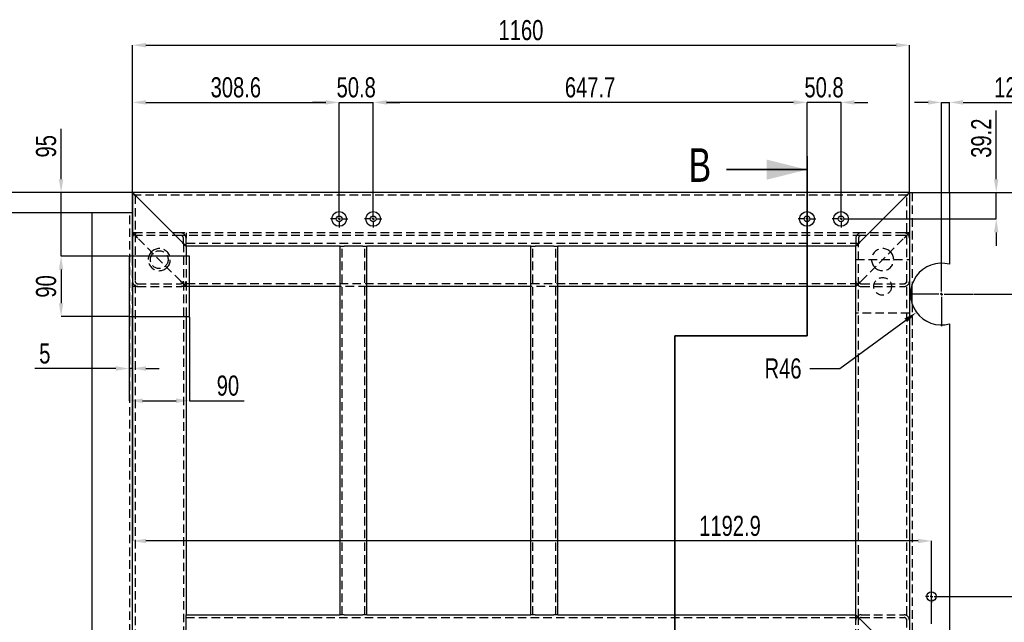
# Model space of a CAD drawing. Header units: millimetres. Extents: x 0 to 841, y 0 to 594.
# Tile 4 of 13: x 78 to 225, y 368 to 458. Entities that reach past the tile are written whole.
import ezdxf

# ---------------------------------------------------------------- set-up
doc = ezdxf.new("R2010")
doc.units = ezdxf.units.MM
doc.header["$PDSIZE"] = -1
doc.linetypes.add('CENTERX2', pattern=[20.32, 12.7, -2.54, 2.54, -2.54])
doc.linetypes.add('HIDDEN', pattern=[1.905, 1.27, -0.635])
for name, color, linetype in [('COTES', 1, 'Continuous'), ('TRAIT-MIXTES', 3, 'CENTERX2'), ('TRAIT-TIRET', 2, 'HIDDEN')]:
    doc.layers.add(name, color=color, linetype=linetype)
doc.layers.add('TRAIT-FORT', color=4, linetype='Continuous', lineweight=25)
doc.styles.add('SLDTEXTSTYLE0', font='TXT', dxfattribs={"width": 0.75})
doc.dimstyles.new('SLDDIMSTYLE0', dxfattribs={"dimtxt": 3, "dimasz": 2, "dimexe": 0, "dimexo": 0.0625, "dimgap": 0.75, "dimtad": 1, "dimdec": 0, "dimlfac": 10, "dimrnd": 1e-09, "dimzin": 12, "dimdsep": 46, "dimtxsty": 'SLDTEXTSTYLE0', "dimsah": 1, "dimcen": 0.09, "dimadec": 0, "dimazin": 3, "dimtfac": 1, "dimtdec": 0, "dimtofl": 0, "dimtmove": 0, "dimatfit": 3, "dimfxl": 1, "dimfrac": 2, "dimtolj": 1, "dimtzin": 12, "dimarcsym": 0})
doc.dimstyles.new('SLDDIMSTYLE1', dxfattribs={"dimtxt": 3, "dimasz": 2, "dimexe": 0, "dimexo": 0.0625, "dimgap": 0.75, "dimtad": 1, "dimdec": 0, "dimlfac": 10, "dimrnd": 1e-09, "dimzin": 12, "dimdsep": 46, "dimtxsty": 'SLDTEXTSTYLE0', "dimsah": 1, "dimcen": 0.09, "dimadec": 0, "dimazin": 3, "dimtfac": 1, "dimtdec": 0, "dimtmove": 0, "dimatfit": 0, "dimfxl": 1, "dimfrac": 2, "dimtolj": 1, "dimtzin": 12, "dimarcsym": 0})
doc.dimstyles.new('SLDDIMSTYLE2', dxfattribs={"dimtxt": 3, "dimasz": 2, "dimexe": 0, "dimexo": 0.0625, "dimgap": 0.75, "dimtad": 1, "dimdec": 1, "dimlfac": 10, "dimrnd": 1e-09, "dimzin": 12, "dimdsep": 46, "dimtxsty": 'SLDTEXTSTYLE0', "dimsah": 1, "dimcen": 0.09, "dimadec": 0, "dimazin": 3, "dimtfac": 1, "dimtdec": 1, "dimtofl": 0, "dimtmove": 0, "dimatfit": 3, "dimfxl": 1, "dimfrac": 2, "dimtolj": 1, "dimtzin": 12, "dimarcsym": 0})
doc.dimstyles.new('SLDDIMSTYLE3', dxfattribs={"dimtxt": 3, "dimasz": 2, "dimexe": 0, "dimexo": 0.0625, "dimgap": 0.75, "dimtad": 1, "dimdec": 1, "dimlfac": 10, "dimrnd": 1e-09, "dimzin": 12, "dimdsep": 46, "dimtxsty": 'SLDTEXTSTYLE0', "dimsah": 1, "dimcen": 0.09, "dimadec": 0, "dimazin": 3, "dimtfac": 1, "dimtdec": 1, "dimtmove": 0, "dimatfit": 0, "dimfxl": 1, "dimfrac": 2, "dimtolj": 1, "dimtzin": 12, "dimarcsym": 0})
doc.dimstyles.new('SLDDIMSTYLE4', dxfattribs={"dimtxt": 3, "dimasz": 2, "dimexe": 0, "dimexo": 0.0625, "dimgap": 0.75, "dimtad": 0, "dimtih": 1, "dimtoh": 1, "dimdec": 0, "dimlfac": 10, "dimrnd": 1e-09, "dimzin": 12, "dimdsep": 46, "dimtxsty": 'SLDTEXTSTYLE0', "dimsah": 1, "dimcen": 0, "dimadec": 0, "dimazin": 3, "dimtfac": 1, "dimtdec": 0, "dimtofl": 0, "dimtmove": 0, "dimatfit": 3, "dimfxl": 1, "dimfrac": 2, "dimtolj": 1, "dimtzin": 12, "dimarcsym": 0})

# ---------------------------------------------------------------- blocks, each defined once
blk = doc.blocks.new('_D')
at = {"layer": 'COTES', "color": 0, "lineweight": -2, "transparency": 16777216}
for p, q in [((94.43, 428.81), (94.43, 453.75)), ((96.43, 453.75), (208.43, 453.75)), ((210.43, 431.81), (210.43, 453.75))]:
    blk.add_line(p, q, dxfattribs=at)
at = {"layer": 'COTES', "color": 0, "transparency": 16777216}
for points in [[(96.43, 454.08), (96.43, 453.41), (94.43, 453.75)], [(208.43, 454.08), (208.43, 453.41), (210.43, 453.75)]]:
    blk.add_solid(points, dxfattribs=at)
at = {"layer": 'Defpoints', "color": 0, "transparency": 16777216}
for p in [(210.43, 453.75), (210.43, 431.75), (94.43, 428.75)]:
    blk.add_point(p, dxfattribs=at)
at = {"layer": 'COTES', "color": 0, "transparency": 16777216, "insert": (152.43, 457.5), "char_height": 3, "attachment_point": 2, "style": 'SLDTEXTSTYLE0'}
blk.add_mtext('\\A1;1160', dxfattribs=at)
blk = doc.blocks.new('_D_1')
at = {"layer": 'COTES', "color": 0, "lineweight": -2, "transparency": 16777216}
for p, q in [((94.36, 431.75), (34.21, 431.75)), ((34.21, 429.75), (34.21, 313.75)), ((94.36, 311.75), (34.21, 311.75))]:
    blk.add_line(p, q, dxfattribs=at)
at = {"layer": 'COTES', "color": 0, "transparency": 16777216}
for points in [[(33.87, 429.75), (34.54, 429.75), (34.21, 431.75)], [(33.87, 313.75), (34.54, 313.75), (34.21, 311.75)]]:
    blk.add_solid(points, dxfattribs=at)
at = {"layer": 'Defpoints', "color": 0, "transparency": 16777216}
for p in [(94.43, 431.75), (34.21, 311.75), (94.43, 311.75)]:
    blk.add_point(p, dxfattribs=at)
at = {"layer": 'COTES', "color": 0, "transparency": 16777216, "insert": (30.46, 371.75), "char_height": 3, "attachment_point": 2, "rotation": 90, "style": 'SLDTEXTSTYLE0'}
blk.add_mtext('\\A1;1200', dxfattribs=at)
blk = doc.blocks.new('_D_3')
at = {"layer": 'COTES', "color": 0, "lineweight": -2, "transparency": 16777216}
for p, q in [((216.49, 431.75), (240.75, 431.75)), ((240.75, 362.75), (240.75, 429.75)), ((216.49, 360.75), (240.75, 360.75))]:
    blk.add_line(p, q, dxfattribs=at)
at = {"layer": 'COTES', "color": 0, "transparency": 16777216}
for points in [[(240.41, 429.75), (241.08, 429.75), (240.75, 431.75)], [(240.41, 362.75), (241.08, 362.75), (240.75, 360.75)]]:
    blk.add_solid(points, dxfattribs=at)
at = {"layer": 'Defpoints', "color": 0, "transparency": 16777216}
for p in [(216.43, 431.75), (240.75, 431.75), (216.43, 360.75)]:
    blk.add_point(p, dxfattribs=at)
at = {"layer": 'COTES', "color": 0, "transparency": 16777216, "insert": (237, 396.25), "char_height": 3, "attachment_point": 2, "rotation": 90, "style": 'SLDTEXTSTYLE0'}
blk.add_mtext('\\A1;710', dxfattribs=at)
blk = doc.blocks.new('_D_8')
at = {"layer": 'COTES', "color": 0, "lineweight": -2, "transparency": 16777216}
for p, q in [((67.47, 433.75), (67.47, 441.1)), ((94.36, 431.75), (67.47, 431.75)), ((67.47, 428.75), (67.47, 431.75)), ((88.36, 428.75), (67.47, 428.75)), ((67.47, 426.75), (67.47, 424.75))]:
    blk.add_line(p, q, dxfattribs=at)
at = {"layer": 'COTES', "color": 0, "transparency": 16777216}
for points in [[(67.14, 433.75), (67.81, 433.75), (67.47, 431.75)], [(67.14, 426.75), (67.81, 426.75), (67.47, 428.75)]]:
    blk.add_solid(points, dxfattribs=at)
at = {"layer": 'Defpoints', "color": 0, "transparency": 16777216}
for p in [(67.47, 431.75), (94.43, 431.75), (88.43, 428.75)]:
    blk.add_point(p, dxfattribs=at)
at = {"layer": 'COTES', "color": 0, "transparency": 16777216, "insert": (63.72, 438.66), "char_height": 3, "attachment_point": 2, "rotation": 90, "style": 'SLDTEXTSTYLE0'}
blk.add_mtext('\\A1;30', dxfattribs=at)
blk = doc.blocks.new('_D_9')
at = {"layer": 'COTES', "color": 0, "lineweight": -2, "transparency": 16777216}
for p, q in [((88.36, 428.75), (67.47, 428.75)), ((67.47, 314.75), (67.47, 426.75)), ((88.36, 312.75), (67.47, 312.75))]:
    blk.add_line(p, q, dxfattribs=at)
at = {"layer": 'COTES', "color": 0, "transparency": 16777216}
for points in [[(67.14, 426.75), (67.81, 426.75), (67.47, 428.75)], [(67.14, 314.75), (67.81, 314.75), (67.47, 312.75)]]:
    blk.add_solid(points, dxfattribs=at)
at = {"layer": 'Defpoints', "color": 0, "transparency": 16777216}
for p in [(67.47, 428.75), (88.43, 428.75), (88.43, 312.75)]:
    blk.add_point(p, dxfattribs=at)
at = {"layer": 'COTES', "color": 0, "transparency": 16777216, "insert": (63.72, 370.75), "char_height": 3, "attachment_point": 2, "rotation": 90, "style": 'SLDTEXTSTYLE0'}
blk.add_mtext('\\A1;1160', dxfattribs=at)
blk = doc.blocks.new('_D_10')
at = {"layer": 'COTES', "color": 0, "lineweight": -2, "transparency": 16777216}
for p, q in [((93.86, 422.25), (83.77, 422.25)), ((83.77, 420.25), (83.77, 415.25)), ((93.86, 413.25), (83.77, 413.25))]:
    blk.add_line(p, q, dxfattribs=at)
at = {"layer": 'COTES', "color": 0, "transparency": 16777216}
for points in [[(83.44, 420.25), (84.1, 420.25), (83.77, 422.25)], [(83.44, 415.25), (84.1, 415.25), (83.77, 413.25)]]:
    blk.add_solid(points, dxfattribs=at)
at = {"layer": 'Defpoints', "color": 0, "transparency": 16777216}
for p in [(93.93, 422.25), (83.77, 413.25), (93.93, 413.25)]:
    blk.add_point(p, dxfattribs=at)
at = {"layer": 'COTES', "color": 0, "transparency": 16777216, "insert": (80.02, 417.75), "char_height": 3, "attachment_point": 2, "rotation": 90, "style": 'SLDTEXTSTYLE0'}
blk.add_mtext('\\A1;90', dxfattribs=at)
blk = doc.blocks.new('_D_11')
at = {"layer": 'COTES', "color": 0, "lineweight": -2, "transparency": 16777216}
for p, q in [((83.77, 433.75), (83.77, 441.28)), ((94.36, 431.75), (83.77, 431.75)), ((83.77, 422.25), (83.77, 431.75)), ((93.86, 422.25), (83.77, 422.25)), ((83.77, 420.25), (83.77, 418.25))]:
    blk.add_line(p, q, dxfattribs=at)
at = {"layer": 'COTES', "color": 0, "transparency": 16777216}
for points in [[(83.44, 433.75), (84.1, 433.75), (83.77, 431.75)], [(83.44, 420.25), (84.1, 420.25), (83.77, 422.25)]]:
    blk.add_solid(points, dxfattribs=at)
at = {"layer": 'Defpoints', "color": 0, "transparency": 16777216}
for p in [(94.43, 431.75), (83.77, 422.25), (93.93, 422.25)]:
    blk.add_point(p, dxfattribs=at)
at = {"layer": 'COTES', "color": 0, "transparency": 16777216, "insert": (80.02, 438.66), "char_height": 3, "attachment_point": 2, "rotation": 90, "style": 'SLDTEXTSTYLE0'}
blk.add_mtext('\\A1;95', dxfattribs=at)
blk = doc.blocks.new('_D_12')
at = {"layer": 'COTES', "color": 0, "lineweight": -2, "transparency": 16777216}
for p, q in [((94.36, 431.75), (52.19, 431.75)), ((52.19, 429.75), (52.19, 321.07)), ((89.33, 319.07), (52.19, 319.07))]:
    blk.add_line(p, q, dxfattribs=at)
at = {"layer": 'COTES', "color": 0, "transparency": 16777216}
for points in [[(51.85, 429.75), (52.52, 429.75), (52.19, 431.75)], [(51.85, 321.07), (52.52, 321.07), (52.19, 319.07)]]:
    blk.add_solid(points, dxfattribs=at)
at = {"layer": 'Defpoints', "color": 0, "transparency": 16777216}
for p in [(94.43, 431.75), (52.19, 319.07), (89.39, 319.07)]:
    blk.add_point(p, dxfattribs=at)
at = {"layer": 'COTES', "color": 0, "transparency": 16777216, "insert": (48.44, 375.41), "char_height": 3, "attachment_point": 2, "rotation": 90, "style": 'SLDTEXTSTYLE0'}
blk.add_mtext('\\A1;1126.8', dxfattribs=at)
blk = doc.blocks.new('_D_15')
at = {"layer": 'COTES', "color": 0, "lineweight": -2, "transparency": 16777216}
for p, q in [((94.43, 428.81), (94.43, 445.21)), ((96.43, 445.21), (123.29, 445.21)), ((125.29, 429.19), (125.29, 445.21))]:
    blk.add_line(p, q, dxfattribs=at)
at = {"layer": 'COTES', "color": 0, "transparency": 16777216}
for points in [[(96.43, 445.54), (96.43, 444.88), (94.43, 445.21)], [(123.29, 445.54), (123.29, 444.88), (125.29, 445.21)]]:
    blk.add_solid(points, dxfattribs=at)
at = {"layer": 'Defpoints', "color": 0, "transparency": 16777216}
for p in [(125.29, 445.21), (94.43, 428.75), (125.29, 429.12)]:
    blk.add_point(p, dxfattribs=at)
at = {"layer": 'COTES', "color": 0, "transparency": 16777216, "insert": (109.86, 448.96), "char_height": 3, "attachment_point": 2, "style": 'SLDTEXTSTYLE0'}
blk.add_mtext('\\A1;308.6', dxfattribs=at)
blk = doc.blocks.new('_D_16')
at = {"layer": 'COTES', "color": 0, "lineweight": -2, "transparency": 16777216}
for p, q in [((123.29, 445.21), (121.29, 445.21)), ((125.29, 429.19), (125.29, 445.21)), ((125.29, 445.21), (130.37, 445.21)), ((130.37, 429.19), (130.37, 445.21)), ((132.37, 445.21), (134.37, 445.21))]:
    blk.add_line(p, q, dxfattribs=at)
at = {"layer": 'COTES', "color": 0, "transparency": 16777216}
for points in [[(123.29, 445.54), (123.29, 444.88), (125.29, 445.21)], [(132.37, 445.54), (132.37, 444.88), (130.37, 445.21)]]:
    blk.add_solid(points, dxfattribs=at)
at = {"layer": 'Defpoints', "color": 0, "transparency": 16777216}
for p in [(130.37, 445.21), (125.29, 429.12), (130.37, 429.12)]:
    blk.add_point(p, dxfattribs=at)
at = {"layer": 'COTES', "color": 0, "transparency": 16777216, "insert": (127.83, 448.96), "char_height": 3, "attachment_point": 2, "style": 'SLDTEXTSTYLE0'}
blk.add_mtext('\\A1;50.8', dxfattribs=at)
blk = doc.blocks.new('_D_17')
at = {"layer": 'COTES', "color": 0, "lineweight": -2, "transparency": 16777216}
for p, q in [((130.37, 429.19), (130.37, 445.21)), ((193.14, 445.21), (132.37, 445.21)), ((195.14, 429.19), (195.14, 445.21))]:
    blk.add_line(p, q, dxfattribs=at)
at = {"layer": 'COTES', "color": 0, "transparency": 16777216}
for points in [[(132.37, 445.54), (132.37, 444.88), (130.37, 445.21)], [(193.14, 445.54), (193.14, 444.88), (195.14, 445.21)]]:
    blk.add_solid(points, dxfattribs=at)
at = {"layer": 'Defpoints', "color": 0, "transparency": 16777216}
for p in [(130.37, 445.21), (130.37, 429.12), (195.14, 429.12)]:
    blk.add_point(p, dxfattribs=at)
at = {"layer": 'COTES', "color": 0, "transparency": 16777216, "insert": (162.75, 448.96), "char_height": 3, "attachment_point": 2, "style": 'SLDTEXTSTYLE0'}
blk.add_mtext('\\A1;647.7', dxfattribs=at)
blk = doc.blocks.new('_D_18')
at = {"layer": 'COTES', "color": 0, "lineweight": -2, "transparency": 16777216}
for p, q in [((193.14, 445.21), (191.14, 445.21)), ((195.14, 429.19), (195.14, 445.21)), ((200.22, 445.21), (195.14, 445.21)), ((200.22, 429.19), (200.22, 445.21)), ((202.22, 445.21), (204.22, 445.21))]:
    blk.add_line(p, q, dxfattribs=at)
at = {"layer": 'COTES', "color": 0, "transparency": 16777216}
for points in [[(193.14, 445.54), (193.14, 444.88), (195.14, 445.21)], [(202.22, 445.54), (202.22, 444.88), (200.22, 445.21)]]:
    blk.add_solid(points, dxfattribs=at)
at = {"layer": 'Defpoints', "color": 0, "transparency": 16777216}
for p in [(195.14, 445.21), (195.14, 429.12), (200.22, 429.12)]:
    blk.add_point(p, dxfattribs=at)
at = {"layer": 'COTES', "color": 0, "transparency": 16777216, "insert": (197.68, 448.96), "char_height": 3, "attachment_point": 2, "style": 'SLDTEXTSTYLE0'}
blk.add_mtext('\\A1;50.8', dxfattribs=at)
blk = doc.blocks.new('_D_19')
at = {"layer": 'COTES', "color": 0, "lineweight": -2, "transparency": 16777216}
for p, q in [((223.39, 433.75), (223.39, 444)), ((216.49, 431.75), (223.39, 431.75)), ((223.39, 427.82), (223.39, 431.75)), ((201.58, 427.82), (223.39, 427.82)), ((223.39, 425.82), (223.39, 423.82))]:
    blk.add_line(p, q, dxfattribs=at)
at = {"layer": 'COTES', "color": 0, "transparency": 16777216}
for points in [[(223.05, 433.75), (223.72, 433.75), (223.39, 431.75)], [(223.05, 425.82), (223.72, 425.82), (223.39, 427.82)]]:
    blk.add_solid(points, dxfattribs=at)
at = {"layer": 'Defpoints', "color": 0, "transparency": 16777216}
for p in [(216.43, 431.75), (223.39, 431.75), (201.52, 427.82)]:
    blk.add_point(p, dxfattribs=at)
at = {"layer": 'COTES', "color": 0, "transparency": 16777216, "insert": (219.64, 439.87), "char_height": 3, "attachment_point": 2, "rotation": 90, "style": 'SLDTEXTSTYLE0'}
blk.add_mtext('\\A1;39.2', dxfattribs=at)
blk = doc.blocks.new('_D_20')
at = {"layer": 'COTES', "color": 0, "lineweight": -2, "transparency": 16777216}
for p, q in [((94.43, 428.68), (94.43, 405.5)), ((93.93, 413.18), (93.93, 405.5)), ((91.93, 405.5), (79.84, 405.5)), ((94.43, 405.5), (93.93, 405.5)), ((96.43, 405.5), (98.43, 405.5))]:
    blk.add_line(p, q, dxfattribs=at)
at = {"layer": 'COTES', "color": 0, "transparency": 16777216}
for points in [[(91.93, 405.83), (91.93, 405.16), (93.93, 405.5)], [(96.43, 405.83), (96.43, 405.16), (94.43, 405.5)]]:
    blk.add_solid(points, dxfattribs=at)
at = {"layer": 'Defpoints', "color": 0, "transparency": 16777216}
for p in [(94.43, 428.75), (93.93, 413.25), (93.93, 405.5)]:
    blk.add_point(p, dxfattribs=at)
at = {"layer": 'COTES', "color": 0, "transparency": 16777216, "insert": (81.34, 409.25), "char_height": 3, "attachment_point": 2, "style": 'SLDTEXTSTYLE0'}
blk.add_mtext('\\A1;5', dxfattribs=at)
blk = doc.blocks.new('_D_21')
at = {"layer": 'COTES', "color": 0, "lineweight": -2, "transparency": 16777216}
for p, q in [((93.93, 413.18), (93.93, 400.7)), ((102.93, 413.18), (102.93, 400.7)), ((95.93, 400.7), (100.93, 400.7)), ((102.93, 400.7), (111.12, 400.7))]:
    blk.add_line(p, q, dxfattribs=at)
at = {"layer": 'COTES', "color": 0, "transparency": 16777216}
for points in [[(95.93, 401.03), (95.93, 400.36), (93.93, 400.7)], [(100.93, 401.03), (100.93, 400.36), (102.93, 400.7)]]:
    blk.add_solid(points, dxfattribs=at)
at = {"layer": 'Defpoints', "color": 0, "transparency": 16777216}
for p in [(93.93, 413.25), (102.93, 413.25), (102.93, 400.7)]:
    blk.add_point(p, dxfattribs=at)
at = {"layer": 'COTES', "color": 0, "transparency": 16777216, "insert": (108.68, 404.45), "char_height": 3, "attachment_point": 2, "style": 'SLDTEXTSTYLE0'}
blk.add_mtext('\\A1;90', dxfattribs=at)
blk = doc.blocks.new('_D_22')
at = {"layer": 'COTES', "color": 0, "lineweight": -2, "transparency": 16777216}
for p, q in [((216.49, 431.75), (230.94, 431.75)), ((230.94, 429.75), (230.94, 418.61)), ((220.08, 416.61), (230.94, 416.61))]:
    blk.add_line(p, q, dxfattribs=at)
at = {"layer": 'COTES', "color": 0, "transparency": 16777216}
for points in [[(230.61, 429.75), (231.27, 429.75), (230.94, 431.75)], [(230.61, 418.61), (231.27, 418.61), (230.94, 416.61)]]:
    blk.add_solid(points, dxfattribs=at)
at = {"layer": 'Defpoints', "color": 0, "transparency": 16777216}
for p in [(216.43, 431.75), (220.02, 416.61), (230.94, 416.61)]:
    blk.add_point(p, dxfattribs=at)
at = {"layer": 'COTES', "color": 0, "transparency": 16777216, "insert": (227.19, 424.18), "char_height": 3, "attachment_point": 2, "rotation": 90, "style": 'SLDTEXTSTYLE0'}
blk.add_mtext('\\A1;151', dxfattribs=at)
blk = doc.blocks.new('_D_23')
at = {"layer": 'COTES', "color": 0, "lineweight": -2, "transparency": 16777216}
for p, q in [((216.49, 431.75), (235.34, 431.75)), ((235.34, 429.75), (235.34, 373.49)), ((214.68, 371.49), (235.34, 371.49))]:
    blk.add_line(p, q, dxfattribs=at)
at = {"layer": 'COTES', "color": 0, "transparency": 16777216}
for points in [[(235.01, 429.75), (235.67, 429.75), (235.34, 431.75)], [(235.01, 373.49), (235.67, 373.49), (235.34, 371.49)]]:
    blk.add_solid(points, dxfattribs=at)
at = {"layer": 'Defpoints', "color": 0, "transparency": 16777216}
for p in [(216.43, 431.75), (214.62, 371.49), (235.34, 371.49)]:
    blk.add_point(p, dxfattribs=at)
at = {"layer": 'COTES', "color": 0, "transparency": 16777216, "insert": (231.59, 401.62), "char_height": 3, "attachment_point": 2, "rotation": 90, "style": 'SLDTEXTSTYLE0'}
blk.add_mtext('\\A1;602.5', dxfattribs=at)
blk = doc.blocks.new('_D_24')
at = {"layer": 'COTES', "color": 0, "lineweight": -2, "transparency": 16777216}
for p, q in [((235.34, 373.49), (235.34, 375.49)), ((214.68, 371.49), (235.34, 371.49)), ((235.34, 371.49), (235.34, 366.41)), ((214.68, 366.41), (235.34, 366.41)), ((235.34, 364.41), (235.34, 351.04))]:
    blk.add_line(p, q, dxfattribs=at)
at = {"layer": 'COTES', "color": 0, "transparency": 16777216}
for points in [[(235.01, 373.49), (235.67, 373.49), (235.34, 371.49)], [(235.01, 364.41), (235.67, 364.41), (235.34, 366.41)]]:
    blk.add_solid(points, dxfattribs=at)
at = {"layer": 'Defpoints', "color": 0, "transparency": 16777216}
for p in [(214.62, 371.49), (235.34, 371.49), (214.62, 366.41)]:
    blk.add_point(p, dxfattribs=at)
at = {"layer": 'COTES', "color": 0, "transparency": 16777216, "insert": (231.59, 354.98), "char_height": 3, "attachment_point": 2, "rotation": 90, "style": 'SLDTEXTSTYLE0'}
blk.add_mtext('\\A1;50.8', dxfattribs=at)
blk = doc.blocks.new('_D_25')
at = {"layer": 'COTES', "color": 0, "lineweight": -2, "transparency": 16777216}
for p, q in [((94.43, 428.68), (94.43, 379.77)), ((211.72, 379.77), (96.43, 379.77)), ((213.72, 367.38), (213.72, 379.77))]:
    blk.add_line(p, q, dxfattribs=at)
at = {"layer": 'COTES', "color": 0, "transparency": 16777216}
for points in [[(96.43, 380.1), (96.43, 379.43), (94.43, 379.77)], [(211.72, 380.1), (211.72, 379.43), (213.72, 379.77)]]:
    blk.add_solid(points, dxfattribs=at)
at = {"layer": 'Defpoints', "color": 0, "transparency": 16777216}
for p in [(94.43, 428.75), (94.43, 379.77), (213.72, 367.31)]:
    blk.add_point(p, dxfattribs=at)
at = {"layer": 'COTES', "color": 0, "transparency": 16777216, "insert": (183.64, 383.52), "char_height": 3, "attachment_point": 2, "style": 'SLDTEXTSTYLE0'}
blk.add_mtext('\\A1;1192.9', dxfattribs=at)
blk = doc.blocks.new('_D_26')
at = {"layer": 'COTES', "color": 0, "lineweight": -2, "transparency": 16777216}
for p, q in [((213.2, 445.21), (211.2, 445.21)), ((215.2, 421.48), (215.2, 445.21)), ((215.2, 445.21), (216.43, 445.21)), ((216.43, 431.81), (216.43, 445.21)), ((218.43, 445.21), (227.01, 445.21))]:
    blk.add_line(p, q, dxfattribs=at)
at = {"layer": 'COTES', "color": 0, "transparency": 16777216}
for points in [[(213.2, 445.54), (213.2, 444.88), (215.2, 445.21)], [(218.43, 445.54), (218.43, 444.88), (216.43, 445.21)]]:
    blk.add_solid(points, dxfattribs=at)
at = {"layer": 'Defpoints', "color": 0, "transparency": 16777216}
for p in [(216.43, 445.21), (216.43, 431.75), (215.2, 421.42)]:
    blk.add_point(p, dxfattribs=at)
at = {"layer": 'COTES', "color": 0, "transparency": 16777216, "insert": (224.76, 448.96), "char_height": 3, "attachment_point": 2, "style": 'SLDTEXTSTYLE0'}
blk.add_mtext('\\A1;12', dxfattribs=at)
blk = doc.blocks.new('_D_27')
at = {"layer": 'COTES', "color": 0, "lineweight": -2, "transparency": 16777216}
for p, q in [((200.06, 405.51), (209.87, 412.7)), ((195.55, 405.51), (200.06, 405.51))]:
    blk.add_line(p, q, dxfattribs=at)
at = {"layer": 'COTES', "color": 0, "transparency": 16777216}
blk.add_solid([(209.68, 412.97), (210.07, 412.43), (211.49, 413.88)], dxfattribs=at)
at = {"layer": 'Defpoints', "color": 0, "transparency": 16777216}
for p in [(215.2, 416.61), (211.49, 413.88)]:
    blk.add_point(p, dxfattribs=at)
at = {"layer": 'COTES', "color": 0, "transparency": 16777216, "insert": (188.8, 407.01), "char_height": 3, "attachment_point": 1, "style": 'SLDTEXTSTYLE0'}
blk.add_mtext('\\A1;R46', dxfattribs=at)
blk = doc.blocks.new('SW_CENTERMARKSYMBOL_2')
at = {"layer": 'TRAIT-MIXTES', "color": 0}
for p, q in [((-0.4, 0), (-1.3, 0)), ((0, 0), (-0.2, 0)), ((0, 0.4), (0, 1.3)), ((0, 0), (0, 0.2)), ((0, 0), (0, -0.2)), ((0, 0), (0.2, 0)), ((0.4, 0), (1.3, 0)), ((0, -0.4), (0, -1.3))]:
    blk.add_line(p, q, dxfattribs=at)
blk = doc.blocks.new('SW_CENTERMARKSYMBOL_3')
at = {"layer": 'TRAIT-MIXTES', "color": 0}
for p, q in [((-0.4, 0), (-1.3, 0)), ((0, 0), (-0.2, 0)), ((0, 0.4), (0, 1.3)), ((0, 0), (0, 0.2)), ((0, 0), (0, -0.2)), ((0, 0), (0.2, 0)), ((0.4, 0), (1.3, 0)), ((0, -0.4), (0, -1.3))]:
    blk.add_line(p, q, dxfattribs=at)
blk = doc.blocks.new('SW_CENTERMARKSYMBOL_4')
at = {"layer": 'TRAIT-MIXTES', "color": 0}
for p, q in [((-0.4, 0), (-1.3, 0)), ((0, 0), (-0.2, 0)), ((0, 0.4), (0, 1.3)), ((0, 0), (0, 0.2)), ((0, 0), (0, -0.2)), ((0, 0), (0.2, 0)), ((0.4, 0), (1.3, 0)), ((0, -0.4), (0, -1.3))]:
    blk.add_line(p, q, dxfattribs=at)
blk = doc.blocks.new('SW_CENTERMARKSYMBOL_6')
at = {"layer": 'TRAIT-MIXTES', "color": 0}
for p, q in [((-0.4, 0), (-0.9, 0)), ((0, 0), (-0.2, 0)), ((0, 0.4), (0, 0.9)), ((0, 0), (0, 0.2)), ((0, 0), (0, -0.2)), ((0, 0), (0.2, 0)), ((0.4, 0), (0.9, 0)), ((0, -0.4), (0, -0.9))]:
    blk.add_line(p, q, dxfattribs=at)
blk = doc.blocks.new('SW_CENTERMARKSYMBOL_7')
at = {"layer": 'TRAIT-MIXTES', "color": 0}
for p, q in [((-0.4, 0), (-1.3, 0)), ((0, 0), (-0.2, 0)), ((0, 0.4), (0, 1.3)), ((0, 0), (0, 0.2)), ((0, 0), (0, -0.2)), ((0, 0), (0.2, 0)), ((0.4, 0), (1.3, 0)), ((0, -0.4), (0, -1.3))]:
    blk.add_line(p, q, dxfattribs=at)
blk = doc.blocks.new('SW_CENTERMARKSYMBOL_8')
at = {"layer": 'TRAIT-MIXTES', "color": 0}
for p, q in [((0, 0.4), (0, 4.81)), ((-0.4, 0), (-4.81, 0)), ((0, 0), (-0.2, 0)), ((0, 0), (0, 0.2)), ((0, 0), (0, -0.2)), ((0, 0), (0.2, 0)), ((0.4, 0), (4.81, 0)), ((0, -0.4), (0, -4.81))]:
    blk.add_line(p, q, dxfattribs=at)

msp = doc.modelspace()

# ---------------------------------------------------------------- linework, layer by layer
at = {"lineweight": 35}
for p, q in [((195.136, 410.392), (195.136, 437.175)), ((183.136, 435.175), (195.136, 435.175)), ((175.427, 306.317), (175.427, 410.392)), ((175.427, 410.392), (195.136, 410.392))]:
    msp.add_line(p, q, dxfattribs=at)
msp.add_solid([(195.136, 435.175), (189.136, 436.675), (189.136, 433.675)], dxfattribs=at)
at = {"layer": 'TRAIT-FORT', "lineweight": 25}
for p, q in [((210.427, 431.746), (94.427, 431.746)), ((94.427, 431.746), (94.427, 428.746)), ((101.627, 424.546), (95.227, 430.946)), ((203.227, 424.546), (209.627, 430.946)), ((210.427, 431.746), (210.427, 360.746)), ((210.427, 431.746), (216.427, 431.746)), ((216.427, 431.746), (216.427, 421.052)), ((88.427, 312.746), (88.427, 428.746)), ((94.427, 428.746), (88.427, 428.746)), ((94.427, 422.246), (94.427, 428.746)), ((125.427, 423.746), (102.427, 423.746)), ((102.427, 423.746), (102.427, 422.246)), ((125.427, 368.746), (125.427, 423.746)), ((125.427, 423.746), (126.027, 423.746)), ((128.827, 423.746), (126.027, 423.746)), ((128.827, 423.746), (129.427, 423.746)), ((153.927, 423.746), (129.427, 423.746)), ((129.427, 368.746), (129.427, 423.746)), ((153.927, 368.746), (153.927, 423.746)), ((153.927, 423.746), (154.527, 423.746)), ((157.327, 423.746), (154.527, 423.746)), ((157.327, 423.746), (157.927, 423.746)), ((202.427, 423.746), (157.927, 423.746)), ((157.927, 368.746), (157.927, 423.746)), ((202.427, 368.746), (202.427, 423.746)), ((93.927, 422.246), (93.927, 413.246)), ((102.927, 422.246), (93.927, 422.246)), ((102.927, 413.246), (102.927, 422.246)), ((125.427, 417.746), (102.927, 417.746)), ((153.927, 417.746), (129.427, 417.746)), ((202.427, 417.746), (157.927, 417.746)), ((210.827, 415.161), (210.827, 418.052)), ((93.927, 413.246), (102.927, 413.246)), ((94.427, 312.746), (94.427, 413.246)), ((102.427, 413.246), (102.427, 368.746)), ((216.427, 412.161), (216.427, 360.746)), ((102.427, 368.746), (125.427, 368.746)), ((102.427, 367.946), (102.427, 368.746)), ((102.427, 361.546), (102.427, 367.946)), ((126.027, 368.746), (125.427, 368.746)), ((126.027, 368.746), (128.827, 368.746)), ((129.427, 368.746), (128.827, 368.746)), ((129.427, 368.746), (153.927, 368.746)), ((154.527, 368.746), (153.927, 368.746)), ((154.527, 368.746), (157.327, 368.746)), ((157.927, 368.746), (157.327, 368.746)), ((157.927, 368.746), (202.427, 368.746)), ((203.227, 367.946), (209.627, 361.546))]:
    msp.add_line(p, q, dxfattribs=at)
at = {"layer": 'TRAIT-FORT', "lineweight": 25, "flags": 128}
for points in [[(95.227, 430.946), (95.071, 431.102), (94.921, 431.252), (94.783, 431.391), (94.662, 431.512), (94.562, 431.611), (94.488, 431.685), (94.443, 431.731), (94.427, 431.746)], [(94.427, 431.746), (94.443, 431.731), (94.488, 431.685), (94.562, 431.611), (94.662, 431.512), (94.783, 431.391), (94.921, 431.252), (95.071, 431.102), (95.227, 430.946)], [(209.627, 430.946), (209.783, 431.102), (209.933, 431.252), (210.072, 431.391), (210.193, 431.512), (210.292, 431.611), (210.366, 431.685), (210.412, 431.731), (210.427, 431.746)], [(210.427, 431.746), (210.412, 431.731), (210.366, 431.685), (210.292, 431.611), (210.193, 431.512), (210.072, 431.391), (209.933, 431.252), (209.783, 431.102), (209.627, 430.946)], [(102.427, 423.746), (102.412, 423.762), (102.366, 423.807), (102.292, 423.881), (102.193, 423.981), (102.072, 424.102), (101.933, 424.24), (101.783, 424.39), (101.627, 424.546)], [(101.627, 424.546), (101.783, 424.39), (101.933, 424.24), (102.072, 424.102), (102.193, 423.981), (102.292, 423.881), (102.366, 423.807), (102.412, 423.762), (102.427, 423.746)], [(202.427, 423.746), (202.439, 423.758), (202.476, 423.795), (202.534, 423.853), (202.614, 423.933), (202.713, 424.032), (202.827, 424.146), (202.954, 424.273), (203.088, 424.407), (203.227, 424.546)], [(203.227, 424.546), (203.071, 424.39), (202.921, 424.24), (202.783, 424.102), (202.662, 423.981), (202.562, 423.881), (202.488, 423.807), (202.443, 423.762), (202.427, 423.746)], [(202.427, 368.746), (202.439, 368.734), (202.476, 368.698), (202.534, 368.639), (202.614, 368.559), (202.713, 368.461), (202.827, 368.346), (202.954, 368.22), (203.088, 368.085), (203.227, 367.946)], [(202.427, 368.746), (202.443, 368.731), (202.488, 368.685), (202.562, 368.611), (202.662, 368.512), (202.783, 368.391), (202.921, 368.252), (203.071, 368.102), (203.227, 367.946)]]:
    msp.add_lwpolyline(points, dxfattribs=at)
at = {"layer": 'TRAIT-FORT', "lineweight": 25}
for centre, radius in [((125.286, 427.824), 1.1), ((125.286, 427.824), 0.425), ((130.366, 427.824), 1.1), ((130.366, 427.824), 0.425), ((195.136, 427.824), 1.1), ((195.136, 427.824), 0.425), ((200.216, 427.824), 1.1), ((200.216, 427.824), 0.425), ((213.721, 371.495), 0.7)]:
    msp.add_circle(centre, radius, dxfattribs=at)
msp.add_arc((215.205, 416.607), 4.61, 74.62501, 285.37499, dxfattribs=at)
at = {"layer": 'TRAIT-TIRET'}
for p, q in [((210.027, 431.346), (94.827, 431.346)), ((94.827, 431.346), (94.827, 312.146)), ((210.027, 361.146), (210.027, 431.346)), ((210.827, 431.746), (210.827, 418.052)), ((94.027, 312.746), (94.027, 428.746)), ((95.227, 425.746), (94.427, 425.746)), ((95.227, 425.346), (94.827, 425.346)), ((101.627, 425.746), (95.227, 425.746)), ((101.627, 425.346), (95.227, 425.346)), ((101.627, 418.546), (95.227, 424.946)), ((203.227, 425.746), (101.627, 425.746)), ((203.227, 425.346), (101.627, 425.346)), ((102.027, 424.146), (102.027, 424.946)), ((102.427, 425.746), (102.427, 424.946)), ((102.427, 423.746), (102.427, 424.946)), ((202.427, 424.946), (202.427, 423.746)), ((202.827, 424.946), (202.827, 424.146)), ((209.627, 425.746), (203.227, 425.746)), ((209.627, 425.346), (203.227, 425.346)), ((203.227, 418.546), (209.627, 424.946)), ((210.427, 425.746), (209.627, 425.746)), ((210.027, 425.346), (209.627, 425.346)), ((202.827, 424.146), (102.027, 424.146)), ((102.027, 424.146), (102.027, 319.346)), ((125.727, 368.746), (125.727, 423.746)), ((129.127, 368.746), (129.127, 423.746)), ((154.227, 368.746), (154.227, 423.746)), ((157.627, 368.746), (157.627, 423.746)), ((202.827, 368.346), (202.827, 424.146)), ((94.427, 413.246), (94.427, 422.246)), ((102.427, 422.246), (102.427, 413.246)), ((202.427, 421.746), (210.427, 421.746)), ((95.227, 417.746), (94.427, 417.746)), ((95.227, 418.146), (101.627, 418.146)), ((95.227, 417.746), (101.627, 417.746)), ((102.427, 417.746), (101.627, 417.746)), ((202.827, 418.146), (102.027, 418.146)), ((102.927, 417.746), (102.427, 417.746)), ((129.427, 417.746), (125.427, 417.746)), ((157.927, 417.746), (153.927, 417.746)), ((203.227, 418.146), (209.627, 418.146)), ((203.227, 417.746), (209.627, 417.746)), ((210.827, 415.161), (210.827, 360.746)), ((210.427, 413.746), (202.427, 413.746)), ((102.427, 368.346), (202.827, 368.346)), ((202.427, 367.946), (202.427, 368.746)), ((202.427, 361.546), (202.427, 367.946)), ((202.827, 367.946), (202.827, 368.346)), ((202.827, 361.546), (202.827, 367.946)), ((203.227, 368.746), (209.627, 368.746)), ((203.227, 368.346), (209.627, 368.346))]:
    msp.add_line(p, q, dxfattribs=at)
at = {"layer": 'TRAIT-TIRET', "flags": 128}
for points in [[(95.227, 424.946), (95.088, 425.085), (94.954, 425.22), (94.827, 425.346), (94.713, 425.461), (94.614, 425.559), (94.534, 425.639), (94.476, 425.698), (94.439, 425.734), (94.427, 425.746)], [(94.427, 425.746), (94.439, 425.734), (94.476, 425.698), (94.534, 425.639), (94.614, 425.559), (94.713, 425.461), (94.827, 425.346), (94.954, 425.22), (95.088, 425.085), (95.227, 424.946)], [(209.627, 424.946), (209.783, 425.102), (209.933, 425.252), (210.072, 425.391), (210.193, 425.512), (210.292, 425.611), (210.366, 425.685), (210.412, 425.731), (210.427, 425.746)], [(210.427, 425.746), (210.415, 425.734), (210.379, 425.698), (210.32, 425.639), (210.24, 425.559), (210.142, 425.461), (210.027, 425.346), (209.901, 425.22), (209.766, 425.085), (209.627, 424.946)], [(102.427, 417.746), (102.415, 417.758), (102.379, 417.795), (102.32, 417.853), (102.24, 417.933), (102.142, 418.032), (102.027, 418.146), (101.901, 418.273), (101.766, 418.407), (101.627, 418.546)], [(101.627, 418.546), (101.783, 418.39), (101.933, 418.24), (102.072, 418.102), (102.193, 417.981), (102.292, 417.881), (102.366, 417.807), (102.412, 417.762), (102.427, 417.746)], [(202.427, 417.746), (202.439, 417.758), (202.476, 417.795), (202.534, 417.853), (202.614, 417.933), (202.713, 418.032), (202.827, 418.146), (202.954, 418.273), (203.088, 418.407), (203.227, 418.546)], [(203.227, 418.546), (203.071, 418.39), (202.921, 418.24), (202.783, 418.102), (202.662, 417.981), (202.562, 417.881), (202.488, 417.807), (202.443, 417.762), (202.427, 417.746)]]:
    msp.add_lwpolyline(points, dxfattribs=at)
at = {"layer": 'TRAIT-TIRET'}
for centre in [(98.427, 421.746), (206.427, 417.746)]:
    msp.add_circle(centre, 1.325, dxfattribs=at)
for centre, radius, start, end in [((95.227, 424.946), 0.8, 90, 180), ((95.227, 424.946), 0.4, 90, 180), ((101.627, 424.946), 0.8, 0, 90), ((101.627, 424.946), 0.4, 0, 90), ((203.227, 424.946), 0.8, 90, 180), ((203.227, 424.946), 0.4, 90, 180), ((209.627, 424.946), 0.8, 0, 90), ((209.627, 424.946), 0.4, 0, 90), ((98.427, 421.746), 1.65, 315, 135), ((206.427, 421.746), 1.65, 45, 225), ((98.427, 421.746), 1.65, 135, 315), ((206.427, 421.746), 1.65, 225, 45), ((95.227, 418.546), 0.8, 180, 270), ((95.227, 418.546), 0.4, 180, 270), ((101.627, 418.546), 0.8, 270, 0), ((101.627, 418.546), 0.4, 270, 0), ((203.227, 418.546), 0.8, 180, 270), ((203.227, 418.546), 0.4, 180, 270), ((209.627, 418.546), 0.8, 270, 0), ((209.627, 418.546), 0.4, 270, 0), ((203.227, 367.946), 0.8, 90, 180), ((203.227, 367.946), 0.4, 90, 180), ((209.627, 367.946), 0.8, 0, 90), ((209.627, 367.946), 0.4, 0, 90)]:
    msp.add_arc(centre, radius, start, end, dxfattribs=at)

# ---------------------------------------------------------------- block references
at = {"layer": 'TRAIT-MIXTES'}
for name, p in [('SW_CENTERMARKSYMBOL_3', (125.286, 427.824)), ('SW_CENTERMARKSYMBOL_7', (130.366, 427.824)), ('SW_CENTERMARKSYMBOL_2', (195.136, 427.824)), ('SW_CENTERMARKSYMBOL_4', (200.216, 427.824)), ('SW_CENTERMARKSYMBOL_8', (215.205, 416.607)), ('SW_CENTERMARKSYMBOL_6', (213.721, 371.495))]:
    msp.add_blockref(name, p, dxfattribs=at)

# ---------------------------------------------------------------- texts
at = {"insert": (177.47, 438.355), "char_height": 5, "attachment_point": 1, "style": 'SLDTEXTSTYLE0'}
msp.add_mtext('B', dxfattribs=at)

# ---------------------------------------------------------------- dimensions: what is measured, and where the dimension line sits
at = {"layer": 'COTES'}
for base, p1, p2, dimstyle, picture, middle in [((210.427, 453.746), (94.427, 428.746), (210.427, 431.746), 'SLDDIMSTYLE0', '_D', (152.427, 453.746)), ((125.286, 445.209), (94.427, 428.746), (125.286, 429.124), 'SLDDIMSTYLE2', '_D_15', (109.857, 445.209)), ((130.366, 445.209), (125.286, 429.124), (130.366, 429.124), 'SLDDIMSTYLE3', '_D_16', (127.826, 445.209)), ((130.366, 445.209), (195.136, 429.124), (130.366, 429.124), 'SLDDIMSTYLE2', '_D_17', (162.751, 445.209)), ((195.136, 445.209), (200.216, 429.124), (195.136, 429.124), 'SLDDIMSTYLE3', '_D_18', (197.676, 445.209)), ((216.427, 445.209), (215.205, 421.417), (216.427, 431.746), 'SLDDIMSTYLE1', '_D_26', (224.759, 445.209)), ((93.927, 405.497), (94.427, 428.746), (93.927, 413.246), 'SLDDIMSTYLE1', '_D_20', (81.337, 405.497)), ((94.427, 379.765), (213.721, 367.315), (94.427, 428.746), 'SLDDIMSTYLE2', '_D_25', (183.644, 379.765)), ((102.927, 400.696), (93.927, 413.246), (102.927, 413.246), 'SLDDIMSTYLE0', '_D_21', (108.68, 400.696))]:
    dim = msp.add_linear_dim(base=base, p1=p1, p2=p2, dimstyle=dimstyle, dxfattribs=at)
    dim.commit()
    dim.dimension.update_dxf_attribs({"geometry": picture, "text_midpoint": middle, "dimtype": 160})
for base, p1, p2, dimstyle, picture, middle in [((223.388, 431.746), (201.516, 427.824), (216.427, 431.746), 'SLDDIMSTYLE3', '_D_19', (223.388, 439.871)), ((67.472, 431.746), (88.427, 428.746), (94.427, 431.746), 'SLDDIMSTYLE1', '_D_8', (67.472, 438.659)), ((83.77, 422.246), (94.427, 431.746), (93.927, 422.246), 'SLDDIMSTYLE1', '_D_11', (83.77, 438.659)), ((34.208, 311.746), (94.427, 431.746), (94.427, 311.746), 'SLDDIMSTYLE0', '_D_1', (34.208, 371.746)), ((52.186, 319.069), (94.427, 431.746), (89.393, 319.069), 'SLDDIMSTYLE2', '_D_12', (52.186, 375.408)), ((235.339, 371.495), (216.427, 431.746), (214.621, 371.495), 'SLDDIMSTYLE2', '_D_23', (235.339, 401.621)), ((240.748, 431.746), (216.427, 360.746), (216.427, 431.746), 'SLDDIMSTYLE0', '_D_3', (240.748, 396.246)), ((230.94, 416.607), (216.427, 431.746), (220.015, 416.607), 'SLDDIMSTYLE0', '_D_22', (230.94, 424.176)), ((67.472, 428.746), (88.427, 312.746), (88.427, 428.746), 'SLDDIMSTYLE0', '_D_9', (67.472, 370.746)), ((83.77, 413.246), (93.927, 422.246), (93.927, 413.246), 'SLDDIMSTYLE0', '_D_10', (83.77, 417.746)), ((235.339, 371.495), (214.621, 366.415), (214.621, 371.495), 'SLDDIMSTYLE3', '_D_24', (235.339, 354.982))]:
    dim = msp.add_linear_dim(base=base, p1=p1, p2=p2, angle=90, dimstyle=dimstyle, dxfattribs=at)
    dim.commit()
    dim.dimension.update_dxf_attribs({"geometry": picture, "text_midpoint": middle, "dimtype": 160})
dim = msp.add_radius_dim(center=(215.205, 416.607), mpoint=(211.486, 413.882), dimstyle='SLDDIMSTYLE4', dxfattribs=at)
dim.commit()
dim.dimension.update_dxf_attribs({"geometry": '_D_27', "text_midpoint": (191.796, 405.512), "dimtype": 164})

doc.saveas('drawing.dxf')
